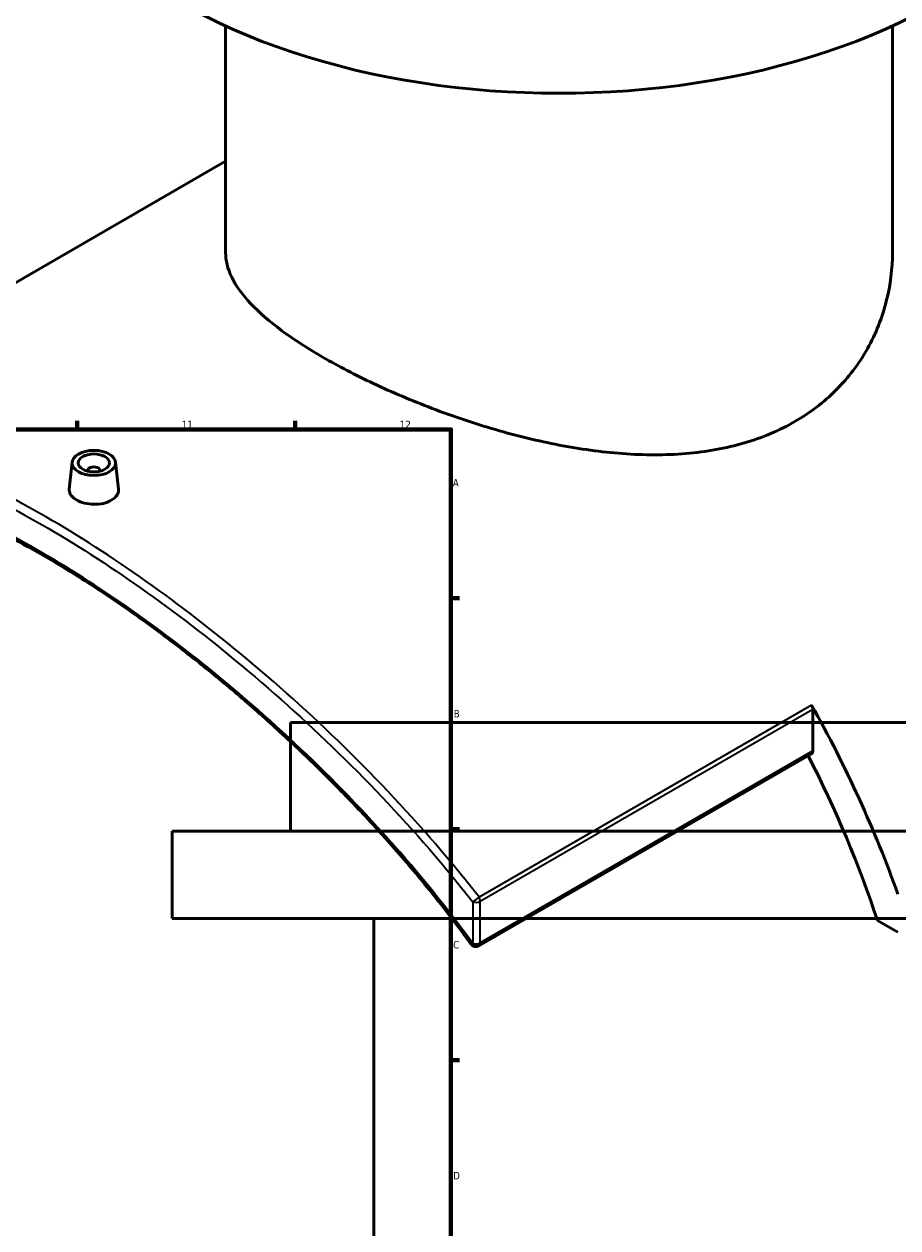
# Model space of a CAD drawing. Header units: millimetres. Extents: x -604 to 1138, y -275 to 910.
# Tile 9 of 11: x 684 to 965, y 317 to 704. Entities that reach past the tile are written whole.
import ezdxf

# ---------------------------------------------------------------- set-up
doc = ezdxf.new("R2010")
doc.units = ezdxf.units.MM
for name, color, linetype, lineweight in [('Border (ANSI)', 7, 'Continuous', 70), ('Visible (ANSI)', 7, 'Continuous', 50), ('Visible Narrow (ANSI)', 7, 'Continuous', 35)]:
    doc.layers.add(name, color=color, linetype=linetype, lineweight=lineweight)
doc.styles.add('Note Text (ANSI)', font='tahoma.ttf')

# ---------------------------------------------------------------- blocks, each defined once
blk = doc.blocks.new('Borders Default Border')
at = {"layer": 'Border (ANSI)'}
for p, q in [((700.83, 574), (700.83, 576.8)), ((770.92, 574), (770.92, 576.8)), ((821, 519.75), (823.8, 519.75)), ((821, 445.5), (823.8, 445.5)), ((821, 371.25), (823.8, 371.25))]:
    blk.add_line(p, q, dxfattribs=at)
at = {"layer": 'Border (ANSI)', "flags": 128}
blk.add_lwpolyline([(20, 20), (20, 574), (821, 574), (821, 20), (20, 20)], dxfattribs=at)
at = {"layer": 'Border (ANSI)', "color": 5, "true_color": 0x0000ff, "char_height": 2.4, "attachment_point": 7, "style": 'Note Text (ANSI)'}
for s, insert in [('11', (734.43, 574.4)), ('12', (804.52, 574.4)), ('A', (821.58, 555.68)), ('B', (821.87, 481.43)), ('C', (821.71, 407.13)), ('D', (821.72, 332.93))]:
    blk.add_mtext(s, dxfattribs=dict(at, insert=insert))

msp = doc.modelspace()

# ---------------------------------------------------------------- linework, layer by layer
at = {"layer": 'Visible (ANSI)'}
for p, q in [((748.55, 630.89), (748.55, 703.7)), ((962.95, 630.89), (962.95, 703.7)), ((748.55, 660.2), (586.55, 566.66)), ((699.21, 563.48), (698.28, 554.8)), ((713.19, 563.48), (714.12, 554.81)), ((704.2, 560.78), (704.2, 560.58)), ((708.2, 560.78), (708.2, 560.58)), ((937.35, 470.69), (937.35, 484.06)), ((1037.38, 479.85), (769.38, 479.85)), ((769.38, 444.85), (769.38, 479.85)), ((936.94, 469.78), (830.01, 408.04)), ((1075.38, 444.85), (731.38, 444.85)), ((731.38, 416.85), (731.38, 444.85)), ((1075.38, 416.85), (731.38, 416.85)), ((796.18, 244.85), (796.18, 416.85)), ((958.14, 416.16), (964.72, 412.37))]:
    msp.add_line(p, q, dxfattribs=at)
msp.add_arc((829.01, 409.77), 2, 215.8104, 300, dxfattribs=at)
for centre, major_axis, start_param, end_param in [((855.75, 781.36), (-172, 0), 0, 3.141593), ((706.2, 560.78), (-2, 0), 2.963882, 6.460896), ((935.94, 484.88), (1, -1.73), 0.785398, 1.547597), ((814.21, 420.98), (-120, 207.85), 4.40725, 4.68919), ((814.21, 420.98), (112.5, -194.86), 1.225624, 1.485796), ((935.94, 471.51), (1, -1.73), 0, 0.785398)]:
    msp.add_ellipse(centre, major_axis=major_axis, ratio=0.57735, start_param=start_param, end_param=end_param, dxfattribs=at)
for major_axis in [(-7, 0), (5, 0)]:
    msp.add_ellipse((706.2, 563.23), major_axis=major_axis, ratio=0.57735, dxfattribs=at)
for points, knots in [([(931.56, 576.52), (926.72, 573.73), (921.27, 571.4), (909.47, 567.94), (903.11, 566.8), (889.91, 565.7), (883.06, 565.73), (869.31, 566.74), (862.41, 567.72), (849.1, 570.27), (842.21, 571.95), (828.46, 575.94), (821.6, 578.25), (808.39, 583.26), (802.03, 585.97), (790.23, 591.52), (784.78, 594.37), (775.12, 599.94), (770.62, 602.84), (762.72, 608.67), (759.32, 611.59), (753.89, 617.34), (751.85, 620.17), (749.18, 625.66), (748.55, 628.33), (748.55, 630.89)], [0, 0, 0, 0, 2.052701, 2.052701, 4.105402, 4.105402, 6.158103, 6.158103, 8.210804, 8.210804, 10.260136, 10.260136, 12.309469, 12.309469, 14.358801, 14.358801, 16.408133, 16.408133, 18.457466, 18.457466, 20.506798, 20.506798, 22.55613, 22.55613, 24.605463, 24.605463, 24.605463, 24.605463]), ([(962.95, 630.89), (962.95, 625.76), (962.32, 620.44), (959.65, 609.96), (957.62, 604.79), (952.19, 595.14), (948.8, 590.65), (940.9, 582.73), (936.39, 579.31), (931.56, 576.52)], [57.42173, 57.42173, 57.42173, 57.42173, 59.474431, 59.474431, 61.527132, 61.527132, 63.579833, 63.579833, 65.632534, 65.632534, 65.632534, 65.632534]), ([(827.39, 408.6), (823.82, 413.55), (820.11, 418.44), (812.44, 428.08), (808.49, 432.84), (800.38, 442.17), (796.24, 446.76), (787.81, 455.71), (783.53, 460.08), (774.89, 468.59), (770.53, 472.72), (761.79, 480.72), (757.4, 484.6), (748.64, 492.07), (744.27, 495.67), (735.57, 502.58), (731.24, 505.9), (722.66, 512.24), (718.41, 515.27), (709.99, 521.04), (705.82, 523.78), (697.61, 528.96), (693.55, 531.41), (685.56, 536.01), (681.62, 538.16), (673.88, 542.16), (670.08, 544), (662.61, 547.39), (658.95, 548.93), (651.78, 551.69), (648.27, 552.91), (641.42, 555.01), (638.08, 555.9), (631.57, 557.32), (628.41, 557.86), (622.26, 558.58), (619.28, 558.75), (614.13, 558.73), (611.91, 558.6), (608.17, 558.16), (606.61, 557.9), (602.82, 557.09), (600.65, 556.45), (596.49, 554.88), (594.51, 553.94), (592.62, 552.85)], [6.423782, 6.423782, 6.423782, 6.423782, 8.287996, 8.287996, 10.154943, 10.154943, 12.01562, 12.01562, 13.862163, 13.862163, 15.688769, 15.688769, 17.492049, 17.492049, 19.271001, 19.271001, 21.026773, 21.026773, 22.762458, 22.762458, 24.482554, 24.482554, 26.192374, 26.192374, 27.897543, 27.897543, 29.603675, 29.603675, 31.31628, 31.31628, 33.040608, 33.040608, 34.781621, 34.781621, 36.544317, 36.544317, 38.334708, 38.334708, 39.774503, 39.774503, 40.85435, 40.85435, 42.474119, 42.474119, 44.093889, 44.093889, 44.093889, 44.093889]), ([(711.81, 551.23), (711.11, 550.82), (710.22, 550.47), (708.26, 550.03), (707.2, 549.93), (705.21, 549.96), (704.14, 550.09), (702.19, 550.57), (701.3, 550.93), (699.89, 551.74), (699.28, 552.25), (698.47, 553.36), (698.27, 553.96), (698.27, 554.61), (698.27, 554.7), (698.28, 554.8)], [0, 0, 0, 0, 0.299016, 0.299016, 0.598033, 0.598033, 0.896724, 0.896724, 1.195415, 1.195415, 1.494106, 1.494106, 1.792797, 1.792797, 1.841418, 1.841418, 1.841418, 1.841418]), ([(714.12, 554.81), (714.13, 554.71), (714.13, 554.62), (714.13, 553.93), (713.94, 553.3), (713.13, 552.15), (712.52, 551.63), (711.81, 551.23)], [4.1350163, 4.1350163, 4.1350163, 4.1350163, 4.1838531, 4.1838531, 4.4827562, 4.4827562, 4.7816592, 4.7816592, 4.7816592, 4.7816592])]:
    msp.add_open_spline(points, degree=3, knots=knots, dxfattribs=at)
at = {"layer": 'Visible Narrow (ANSI)'}
for p, q in [((936.96, 485.42), (830.03, 423.68)), ((830.42, 422.33), (937.35, 484.06)), ((937.35, 470.69), (830.42, 408.95)), ((828.02, 422.14), (828.02, 408.77)), ((830.42, 408.95), (830.42, 422.33))]:
    msp.add_line(p, q, dxfattribs=at)
for centre, major_axis, ratio, start_param, end_param in [((829.01, 423.14), (-1.58, -1.23), 0.125335, 0.795799, 2.175334), ((829.01, 423.14), (2, 0), 0.57735, 4.192926, 5.497787), ((829.01, 423.14), (-1, 1.73), 0.57735, 3.926991, 4.68919), ((829.01, 409.77), (-1.62, -1.17), 0.161496, 0, 0.801237), ((829.01, 409.77), (-2, 0), 0.57735, 1.051334, 2.356194), ((829.01, 409.77), (1, -1.73), 0.57735, 0, 0.785398)]:
    msp.add_ellipse(centre, major_axis=major_axis, ratio=ratio, start_param=start_param, end_param=end_param, dxfattribs=at)
for points, knots in [([(830.03, 423.68), (826.68, 427.98), (823.24, 432.23), (809.95, 448.06), (799.54, 459.27), (777.97, 480.6), (766.81, 490.71), (744.68, 509.2), (733.72, 517.63), (712.06, 532.94), (701.35, 539.82), (691, 545.8), (680.64, 551.78), (670.63, 556.86), (651.64, 565.02), (642.66, 568.1), (625.61, 572.23), (617.59, 573.19), (603, 572.74), (596.43, 571.33), (589.19, 568.1), (587.85, 567.41), (586.55, 566.66)], [-43.871772, -43.871772, -43.871772, -43.871772, -42.237487, -42.237487, -37.705707, -37.705707, -33.173922, -33.173922, -28.816426, -28.816426, -24.458926, -24.458926, -24.458926, -20.101426, -20.101426, -15.743931, -15.743931, -11.212145, -11.212145, -6.680365, -6.680365, -5.607913, -5.607913, -5.607913, -5.607913]), ([(583.82, 563.13), (585.72, 564.37), (587.72, 565.45), (595.62, 568.93), (602.14, 570.31), (616.63, 570.7), (624.59, 569.72), (641.52, 565.58), (650.45, 562.49), (669.33, 554.35), (679.28, 549.3), (689.58, 543.35), (699.89, 537.4), (710.53, 530.56), (732.09, 515.35), (743, 506.99), (765.04, 488.63), (776.15, 478.59), (797.64, 457.44), (808, 446.32), (821.25, 430.62), (824.68, 426.4), (828.02, 422.14)], [5.046106, 5.046106, 5.046106, 5.046106, 6.680365, 6.680365, 11.212145, 11.212145, 15.743931, 15.743931, 20.101426, 20.101426, 24.458926, 24.458926, 24.458926, 28.816426, 28.816426, 33.173922, 33.173922, 37.705707, 37.705707, 42.237487, 42.237487, 43.871772, 43.871772, 43.871772, 43.871772]), ([(828.02, 408.77), (822.83, 415.93), (817.36, 422.97), (802.45, 440.97), (792.63, 451.68), (772.25, 472.06), (761.68, 481.72), (740.69, 499.4), (730.27, 507.46), (709.66, 522.09), (699.46, 528.66), (689.58, 534.37), (679.71, 540.07), (670.15, 544.91), (651.99, 552.66), (643.4, 555.57), (627.08, 559.43), (619.41, 560.3), (605.42, 559.77), (599.11, 558.37), (590, 554.24), (586.78, 552.22), (583.82, 549.76)], [6.423782, 6.423782, 6.423782, 6.423782, 9.107425, 9.107425, 13.43987, 13.43987, 17.77232, 17.77232, 21.950297, 21.950297, 26.128278, 26.128278, 26.128278, 30.306259, 30.306259, 34.484236, 34.484236, 38.816686, 38.816686, 43.149131, 43.149131, 45.832746, 45.832746, 45.832746, 45.832746])]:
    msp.add_open_spline(points, degree=3, knots=knots, dxfattribs=at)

# ---------------------------------------------------------------- block references
msp.add_blockref('Borders Default Border', (0, 0))

doc.saveas('drawing.dxf')
